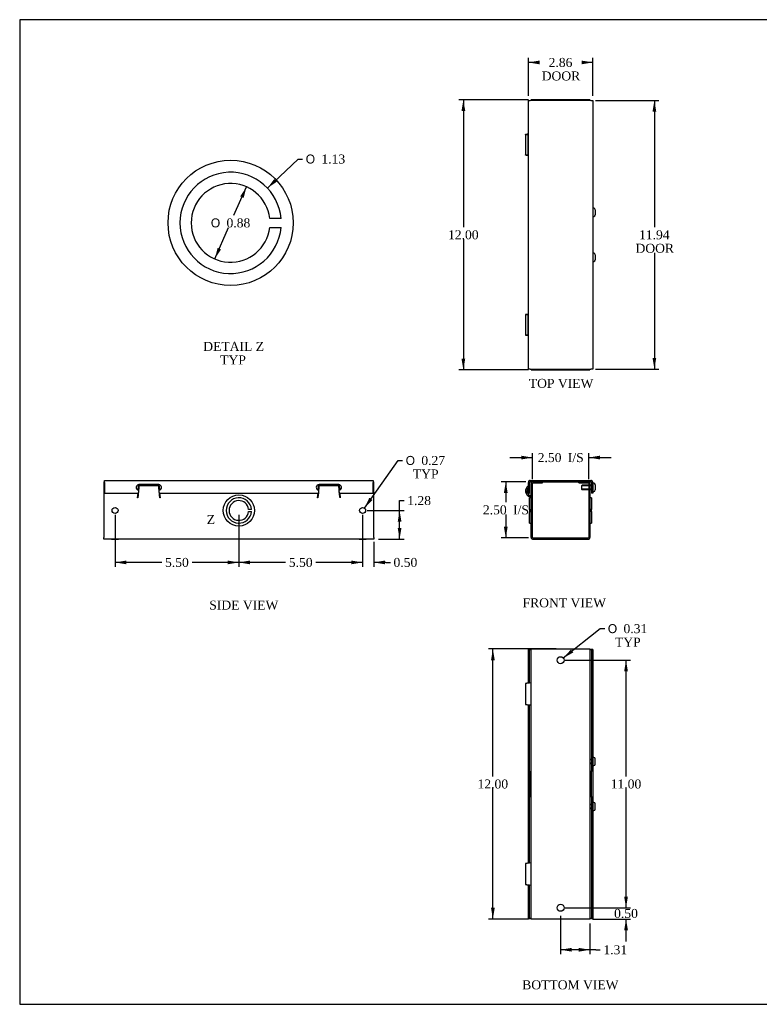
# Model space of a CAD drawing. Header units: inches. Extents: x 0.2 to 65.9, y -0.4 to 43.8.
# Tile 1 of 3: x 0.2 to 33, y 0.1 to 43.8. Entities that reach past the tile are written whole.
import ezdxf
from ezdxf.enums import TextEntityAlignment as Align
from ezdxf.lldxf.tags import DXFTag

# ---------------------------------------------------------------- set-up
doc = ezdxf.new("R2010")
doc.units = ezdxf.units.IN
doc.header["$MEASUREMENT"] = 0
for name, color, linetype in [('COM55542-1', 7, 'Continuous'), ('COM55543-1', 7, 'Continuous'), ('Default', 7, 'Continuous'), ('SCS19495', 7, 'Continuous')]:
    doc.layers.add(name, color=color, linetype=linetype)
doc.styles.add('SEACAD_Solid_Edge_ANSI1_Symbols', font='txt')
doc.styles.add('SEACAD_Times_New_Roman', font='times.ttf')
tags = doc.linetypes.add('CENTER2', pattern=[1.125, 0.75, -0.125, 0.125, -0.125]).pattern_tags.tags
tags[10:11] = [DXFTag(74, 4), DXFTag(75, 0), DXFTag(340, '0'), DXFTag(46, 0.0), DXFTag(50, 0.0), DXFTag(44, 0.0), DXFTag(45, 0.0)]
tags[8:9] = [DXFTag(74, 4), DXFTag(75, 0), DXFTag(340, '0'), DXFTag(46, 0.0), DXFTag(50, 0.0), DXFTag(44, 0.0), DXFTag(45, 0.0)]
tags[6:7] = [DXFTag(74, 4), DXFTag(75, 0), DXFTag(340, '0'), DXFTag(46, 0.0), DXFTag(50, 0.0), DXFTag(44, 0.0), DXFTag(45, 0.0)]
tags[4:5] = [DXFTag(74, 4), DXFTag(75, 0), DXFTag(340, '0'), DXFTag(46, 0.0), DXFTag(50, 0.0), DXFTag(44, 0.0), DXFTag(45, 0.0)]
tags = doc.linetypes.add('HIDDEN2', pattern=[0.1875, 0.125, -0.0625]).pattern_tags.tags
tags[6:7] = [DXFTag(74, 4), DXFTag(75, 0), DXFTag(340, '0'), DXFTag(46, 0.0), DXFTag(50, 0.0), DXFTag(44, 0.0), DXFTag(45, 0.0)]
tags[4:5] = [DXFTag(74, 4), DXFTag(75, 0), DXFTag(340, '0'), DXFTag(46, 0.0), DXFTag(50, 0.0), DXFTag(44, 0.0), DXFTag(45, 0.0)]
doc.dimstyles.new('HAMMOND_(STH_-_66x44)', dxfattribs={"dimtxt": 0.4, "dimasz": 0.5, "dimexe": 0.2, "dimexo": 0.2, "dimgap": 0.1, "dimtad": 0, "dimtih": 1, "dimtoh": 1, "dimzin": 0, "dimdsep": 46, "dimtxsty": 'SEACAD_Times_New_Roman', "dimblk1": '_SE_FILLED', "dimblk2": '_SE_FILLED', "dimsah": 1, "dimcen": 0.2, "dimadec": 0, "dimazin": 0, "dimtfac": 0.8, "dimtofl": 0, "dimtmove": 0, "dimatfit": 3, "dimfxl": 1, "dimtolj": 1, "dimtzin": 0, "dimarcsym": 0})

# ---------------------------------------------------------------- blocks, each defined once
blk = doc.blocks.new('SE')
at = {"layer": 'COM55542-1', "color": 7, "linetype": 'Continuous'}
for p, q in [((22.892, 20.843), (22.892, 23.228)), ((22.949, 20.843), (22.949, 23.228)), ((22.978, 23.314), (23.142, 23.314)), ((22.978, 23.257), (23.142, 23.257)), ((23.142, 23.257), (23.142, 23.314)), ((23.142, 23.257), (23.392, 23.257)), ((23.392, 23.257), (23.392, 23.314)), ((25.006, 23.257), (25.006, 23.314)), ((25.006, 23.257), (25.256, 23.257)), ((25.256, 23.314), (25.42, 23.314)), ((25.256, 23.257), (25.256, 23.314)), ((25.256, 23.257), (25.42, 23.257)), ((25.449, 23.228), (25.449, 20.843)), ((25.506, 23.228), (25.506, 20.843)), ((22.767, 23.117), (22.759, 23.128)), ((22.82, 22.086), (22.82, 22.598)), ((22.892, 22.598), (22.82, 22.598)), ((22.824, 22.64), (22.844, 22.694)), ((22.872, 22.623), (22.824, 22.64)), ((22.892, 22.676), (22.844, 22.694)), ((22.872, 22.623), (22.892, 22.675)), ((25.578, 22.598), (25.506, 22.598)), ((25.578, 22.598), (25.578, 22.086)), ((22.82, 22.086), (22.82, 21.986)), ((22.82, 22.086), (22.892, 22.086)), ((22.82, 21.986), (22.892, 21.986)), ((22.82, 21.473), (22.82, 21.986)), ((25.578, 22.086), (25.506, 22.086)), ((25.578, 21.986), (25.506, 21.986)), ((25.578, 21.986), (25.578, 22.086)), ((25.578, 21.986), (25.578, 21.473)), ((22.82, 21.473), (22.892, 21.473)), ((25.506, 21.473), (25.578, 21.473)), ((22.978, 20.814), (25.42, 20.814)), ((22.978, 20.757), (25.42, 20.757))]:
    blk.add_line(p, q, dxfattribs=at)
for centre, radius, start, end in [((22.978, 23.228), 0.086, 90, 180), ((22.978, 23.228), 0.029, 90, 180), ((25.42, 23.228), 0.086, 0, 90), ((25.42, 23.228), 0.029, 0, 90), ((22.92, 22.901), 0.278, 125.398, 250), ((22.92, 22.901), 0.221, 133.8652, 250), ((22.863, 22.595), 0.029, 0, 70), ((22.978, 20.843), 0.086, 180, 270), ((22.978, 20.843), 0.029, 180, 270), ((25.42, 20.843), 0.086, 270, 0), ((25.42, 20.843), 0.029, 270, 0)]:
    blk.add_arc(centre, radius, start, end, dxfattribs=at)
at = {"layer": 'COM55543-1', "color": 7, "linetype": 'Continuous'}
for p, q in [((22.767, 22.809), (22.767, 23.285)), ((22.824, 22.809), (22.824, 23.285)), ((22.853, 23.371), (25.545, 23.371)), ((22.853, 23.314), (22.978, 23.314)), ((23.142, 23.314), (25.256, 23.314)), ((25.42, 23.314), (25.545, 23.314)), ((25.574, 23.285), (25.574, 22.809)), ((25.631, 23.285), (25.631, 22.809)), ((22.767, 22.809), (22.824, 22.809)), ((25.631, 22.809), (25.574, 22.809))]:
    blk.add_line(p, q, dxfattribs=at)
for centre, radius, start, end in [((22.853, 23.285), 0.086, 90, 180), ((22.853, 23.285), 0.029, 90, 180), ((25.545, 23.285), 0.086, 0, 90), ((25.545, 23.285), 0.029, 0, 90)]:
    blk.add_arc(centre, radius, start, end, dxfattribs=at)
at = {"layer": 'SCS19495', "color": 7, "linetype": 'Continuous'}
for p, q in [((25.671, 23.243), (25.661, 23.243)), ((25.131, 23.129), (25.131, 22.989)), ((25.449, 23.154), (25.156, 23.154)), ((25.156, 23.154), (25.156, 23.135)), ((25.156, 22.964), (25.156, 22.983)), ((25.156, 22.964), (25.449, 22.964)), ((25.574, 23.154), (25.506, 23.154)), ((25.506, 22.964), (25.574, 22.964)), ((25.661, 22.876), (25.671, 22.876)), ((25.741, 23.173), (25.741, 22.946))]:
    blk.add_line(p, q, dxfattribs=at)
at = {"layer": 'SCS19495', "color": 7, "linetype": 'HIDDEN2'}
for p, q in [((25.449, 23.135), (25.156, 23.135)), ((25.449, 22.983), (25.156, 22.983)), ((25.574, 23.135), (25.506, 23.135)), ((25.574, 22.983), (25.506, 22.983))]:
    blk.add_line(p, q, dxfattribs=at)
at = {"layer": 'SCS19495', "color": 7, "linetype": 'Continuous'}
for centre, radius, start, end in [((25.661, 23.213), 0.03, 90, 180), ((25.671, 23.173), 0.07, 0, 90), ((25.156, 23.129), 0.025, 90, 180), ((25.156, 22.989), 0.025, 180, 270), ((25.661, 22.906), 0.03, 180, 270), ((25.671, 22.946), 0.07, 270, 0)]:
    blk.add_arc(centre, radius, start, end, dxfattribs=at)
blk = doc.blocks.new('SE1')
at = {"layer": 'COM55542-1', "color": 7, "linetype": 'Continuous'}
for p, q in [((22.978, 40.284), (22.892, 40.284)), ((22.892, 40.253), (22.892, 40.284)), ((23.142, 40.284), (22.978, 40.284)), ((25.256, 40.284), (23.142, 40.284)), ((23.142, 40.253), (23.142, 40.284)), ((25.42, 40.284), (25.256, 40.284)), ((25.256, 40.284), (25.256, 40.253)), ((25.506, 40.284), (25.42, 40.284)), ((25.506, 40.284), (25.506, 40.253)), ((22.642, 38.744), (22.642, 37.825)), ((22.767, 38.723), (22.759, 38.723)), ((22.759, 37.845), (22.759, 38.723)), ((22.767, 37.845), (22.759, 37.845)), ((22.642, 30.744), (22.642, 29.825)), ((22.767, 30.723), (22.759, 30.723)), ((22.759, 29.845), (22.759, 30.723)), ((22.767, 29.845), (22.759, 29.845)), ((22.892, 28.284), (22.892, 28.315)), ((22.892, 28.284), (22.978, 28.284)), ((22.978, 28.284), (23.142, 28.284)), ((23.142, 28.284), (23.142, 28.315)), ((23.142, 28.284), (25.256, 28.284)), ((25.256, 28.315), (25.256, 28.284)), ((25.256, 28.284), (25.42, 28.284)), ((25.42, 28.284), (25.506, 28.284)), ((25.506, 28.315), (25.506, 28.284))]:
    blk.add_line(p, q, dxfattribs=at)
for points, knots in [([(22.759, 38.723), (22.738, 38.725), (22.719, 38.727), (22.688, 38.731), (22.675, 38.733), (22.655, 38.737), (22.648, 38.739), (22.641, 38.743), (22.641, 38.744), (22.647, 38.748), (22.654, 38.75), (22.674, 38.754), (22.687, 38.756), (22.719, 38.76), (22.737, 38.762), (22.76, 38.764), (22.763, 38.765), (22.766, 38.765)], [0, 0, 0, 0, 0.125, 0.125, 0.25, 0.25, 0.375, 0.375, 0.5, 0.5, 0.625, 0.625, 0.75, 0.75, 0.875, 0.875, 0.8911891, 0.8911891, 0.8911891, 0.8911891]), ([(22.765, 38.726), (22.759, 38.727), (22.753, 38.728), (22.735, 38.731), (22.725, 38.733), (22.709, 38.737), (22.703, 38.739), (22.698, 38.743), (22.698, 38.744), (22.703, 38.748), (22.709, 38.75), (22.724, 38.754), (22.735, 38.756), (22.753, 38.759), (22.759, 38.76), (22.765, 38.761)], [0.0716639, 0.0716639, 0.0716639, 0.0716639, 0.125, 0.125, 0.25, 0.25, 0.375, 0.375, 0.5, 0.5, 0.625, 0.625, 0.75, 0.75, 0.8047333, 0.8047333, 0.8047333, 0.8047333]), ([(22.766, 37.803), (22.763, 37.804), (22.76, 37.804), (22.737, 37.806), (22.719, 37.808), (22.687, 37.812), (22.674, 37.814), (22.654, 37.818), (22.647, 37.82), (22.641, 37.824), (22.641, 37.826), (22.648, 37.83), (22.655, 37.832), (22.675, 37.836), (22.688, 37.838), (22.719, 37.842), (22.738, 37.843), (22.759, 37.845)], [0.1088109, 0.1088109, 0.1088109, 0.1088109, 0.125, 0.125, 0.25, 0.25, 0.375, 0.375, 0.5, 0.5, 0.625, 0.625, 0.75, 0.75, 0.875, 0.875, 1, 1, 1, 1]), ([(22.765, 37.807), (22.759, 37.808), (22.753, 37.809), (22.735, 37.812), (22.724, 37.814), (22.709, 37.818), (22.703, 37.82), (22.698, 37.824), (22.698, 37.826), (22.703, 37.83), (22.709, 37.832), (22.725, 37.836), (22.735, 37.838), (22.753, 37.84), (22.759, 37.841), (22.765, 37.842)], [0.1952668, 0.1952668, 0.1952668, 0.1952668, 0.25, 0.25, 0.375, 0.375, 0.5, 0.5, 0.625, 0.625, 0.75, 0.75, 0.875, 0.875, 0.9283361, 0.9283361, 0.9283361, 0.9283361]), ([(22.759, 30.723), (22.738, 30.725), (22.719, 30.727), (22.688, 30.731), (22.675, 30.733), (22.655, 30.737), (22.648, 30.739), (22.641, 30.743), (22.641, 30.744), (22.647, 30.748), (22.654, 30.75), (22.674, 30.754), (22.687, 30.756), (22.719, 30.76), (22.737, 30.762), (22.76, 30.764), (22.763, 30.765), (22.766, 30.765)], [0, 0, 0, 0, 0.125, 0.125, 0.25, 0.25, 0.375, 0.375, 0.5, 0.5, 0.625, 0.625, 0.75, 0.75, 0.875, 0.875, 0.8911891, 0.8911891, 0.8911891, 0.8911891]), ([(22.765, 30.726), (22.759, 30.727), (22.753, 30.728), (22.735, 30.731), (22.725, 30.733), (22.709, 30.737), (22.703, 30.739), (22.698, 30.743), (22.698, 30.744), (22.703, 30.748), (22.709, 30.75), (22.724, 30.754), (22.735, 30.756), (22.753, 30.759), (22.759, 30.76), (22.765, 30.761)], [0.0716639, 0.0716639, 0.0716639, 0.0716639, 0.125, 0.125, 0.25, 0.25, 0.375, 0.375, 0.5, 0.5, 0.625, 0.625, 0.75, 0.75, 0.8047333, 0.8047333, 0.8047333, 0.8047333]), ([(22.766, 29.803), (22.763, 29.804), (22.76, 29.804), (22.737, 29.806), (22.719, 29.808), (22.687, 29.812), (22.674, 29.814), (22.654, 29.818), (22.647, 29.82), (22.641, 29.824), (22.641, 29.826), (22.648, 29.83), (22.655, 29.832), (22.675, 29.836), (22.688, 29.838), (22.719, 29.842), (22.738, 29.843), (22.759, 29.845)], [0.1088109, 0.1088109, 0.1088109, 0.1088109, 0.125, 0.125, 0.25, 0.25, 0.375, 0.375, 0.5, 0.5, 0.625, 0.625, 0.75, 0.75, 0.875, 0.875, 1, 1, 1, 1]), ([(22.765, 29.807), (22.759, 29.808), (22.753, 29.809), (22.735, 29.812), (22.724, 29.814), (22.709, 29.818), (22.703, 29.82), (22.698, 29.824), (22.698, 29.826), (22.703, 29.83), (22.709, 29.832), (22.725, 29.836), (22.735, 29.838), (22.753, 29.84), (22.759, 29.841), (22.765, 29.842)], [0.1952668, 0.1952668, 0.1952668, 0.1952668, 0.25, 0.25, 0.375, 0.375, 0.5, 0.5, 0.625, 0.625, 0.75, 0.75, 0.875, 0.875, 0.9283361, 0.9283361, 0.9283361, 0.9283361])]:
    blk.add_open_spline(points, degree=3, knots=knots, dxfattribs=at)
at = {"layer": 'COM55543-1', "color": 7, "linetype": 'Continuous'}
for p, q in [((22.767, 40.253), (22.853, 40.253)), ((22.767, 28.315), (22.767, 40.253)), ((25.545, 40.253), (22.853, 40.253)), ((25.545, 40.253), (25.631, 40.253)), ((25.631, 40.253), (25.631, 28.315)), ((22.853, 28.315), (22.767, 28.315)), ((22.853, 28.315), (25.545, 28.315)), ((25.631, 28.315), (25.545, 28.315))]:
    blk.add_line(p, q, dxfattribs=at)
at = {"layer": 'SCS19495', "color": 7, "linetype": 'Continuous'}
for p, q in [((25.671, 35.468), (25.661, 35.468)), ((25.661, 35.101), (25.671, 35.101)), ((25.741, 35.398), (25.741, 35.171)), ((25.671, 33.468), (25.661, 33.468)), ((25.741, 33.398), (25.741, 33.171)), ((25.661, 33.101), (25.671, 33.101))]:
    blk.add_line(p, q, dxfattribs=at)
for centre, radius, start, end in [((25.661, 35.438), 0.03, 90, 180), ((25.671, 35.398), 0.07, 0, 90), ((25.661, 35.131), 0.03, 180, 270), ((25.671, 35.171), 0.07, 270, 0), ((25.661, 33.438), 0.03, 90, 180), ((25.671, 33.398), 0.07, 0, 90), ((25.661, 33.131), 0.03, 180, 270), ((25.671, 33.171), 0.07, 270, 0)]:
    blk.add_arc(centre, radius, start, end, dxfattribs=at)
blk = doc.blocks.new('SE2')
at = {"layer": 'COM55542-1', "color": 7, "linetype": 'Continuous'}
for p, q in [((22.892, 15.886), (22.978, 15.886)), ((22.892, 3.886), (22.892, 15.886)), ((22.978, 15.886), (25.42, 15.886)), ((25.42, 15.886), (25.506, 15.886)), ((25.506, 15.886), (25.506, 3.886)), ((22.642, 14.345), (22.642, 13.427)), ((22.872, 14.376), (22.824, 14.372)), ((22.824, 13.4), (22.872, 13.396)), ((22.82, 10.446), (22.892, 10.446)), ((22.82, 10.446), (22.82, 9.324)), ((25.578, 10.446), (25.506, 10.446)), ((25.578, 9.324), (25.578, 10.446)), ((22.82, 9.324), (22.892, 9.324)), ((25.506, 9.324), (25.578, 9.324)), ((22.642, 6.345), (22.642, 5.427)), ((22.872, 6.376), (22.824, 6.372)), ((22.824, 5.4), (22.872, 5.396)), ((22.978, 3.886), (22.892, 3.886)), ((25.42, 3.886), (22.978, 3.886)), ((25.506, 3.886), (25.42, 3.886))]:
    blk.add_line(p, q, dxfattribs=at)
for centre in [(24.199, 15.386), (24.199, 4.386)]:
    blk.add_circle(centre, 0.156, dxfattribs=at)
for points, knots in [([(22.824, 14.372), (22.801, 14.37), (22.778, 14.368), (22.737, 14.364), (22.719, 14.362), (22.687, 14.358), (22.674, 14.356), (22.654, 14.352), (22.647, 14.35), (22.642, 14.347), (22.642, 14.346), (22.642, 14.345)], [0, 0, 0, 0, 0.125, 0.125, 0.25, 0.25, 0.375, 0.375, 0.5, 0.5, 0.561782, 0.561782, 0.561782, 0.561782]), ([(22.892, 14.381), (22.892, 14.38), (22.89, 14.38), (22.883, 14.378), (22.878, 14.377), (22.872, 14.376)], [0, 0, 0, 0, 0.5, 0.5, 1, 1, 1, 1]), ([(22.642, 13.427), (22.642, 13.426), (22.642, 13.425), (22.647, 13.422), (22.654, 13.42), (22.674, 13.416), (22.687, 13.414), (22.719, 13.41), (22.737, 13.408), (22.778, 13.404), (22.801, 13.402), (22.824, 13.4)], [0.438218, 0.438218, 0.438218, 0.438218, 0.5, 0.5, 0.625, 0.625, 0.75, 0.75, 0.875, 0.875, 1, 1, 1, 1]), ([(22.872, 13.396), (22.878, 13.395), (22.883, 13.394), (22.89, 13.393), (22.892, 13.392), (22.892, 13.391)], [0, 0, 0, 0, 0.5, 0.5, 1, 1, 1, 1]), ([(22.824, 6.372), (22.801, 6.37), (22.778, 6.368), (22.737, 6.364), (22.719, 6.362), (22.687, 6.358), (22.674, 6.356), (22.654, 6.352), (22.647, 6.35), (22.642, 6.347), (22.642, 6.346), (22.642, 6.345)], [0, 0, 0, 0, 0.125, 0.125, 0.25, 0.25, 0.375, 0.375, 0.5, 0.5, 0.561782, 0.561782, 0.561782, 0.561782]), ([(22.892, 6.381), (22.892, 6.38), (22.89, 6.38), (22.883, 6.378), (22.878, 6.377), (22.872, 6.376)], [0, 0, 0, 0, 0.5, 0.5, 1, 1, 1, 1]), ([(22.642, 5.427), (22.642, 5.426), (22.642, 5.425), (22.647, 5.422), (22.654, 5.42), (22.674, 5.416), (22.687, 5.414), (22.719, 5.41), (22.737, 5.408), (22.778, 5.404), (22.801, 5.402), (22.824, 5.4)], [0.438218, 0.438218, 0.438218, 0.438218, 0.5, 0.5, 0.625, 0.625, 0.75, 0.75, 0.875, 0.875, 1, 1, 1, 1]), ([(22.872, 5.396), (22.878, 5.395), (22.883, 5.394), (22.89, 5.393), (22.892, 5.392), (22.892, 5.391)], [0, 0, 0, 0, 0.5, 0.5, 1, 1, 1, 1])]:
    blk.add_open_spline(points, degree=3, knots=knots, dxfattribs=at)
at = {"layer": 'COM55543-1', "color": 7, "linetype": 'Continuous'}
for p, q in [((22.767, 15.855), (22.824, 15.855)), ((22.767, 14.367), (22.767, 15.855)), ((22.824, 14.372), (22.824, 15.855)), ((22.853, 15.855), (22.824, 15.855)), ((22.853, 15.855), (22.892, 15.855)), ((25.506, 15.855), (25.545, 15.855)), ((25.574, 15.855), (25.545, 15.855)), ((25.574, 15.855), (25.574, 10.446)), ((25.631, 15.855), (25.574, 15.855)), ((25.631, 15.855), (25.631, 3.917)), ((22.767, 6.367), (22.767, 13.405)), ((22.824, 10.446), (22.824, 13.4)), ((22.824, 6.372), (22.824, 9.324)), ((25.574, 9.324), (25.574, 3.917)), ((22.767, 3.917), (22.767, 5.405)), ((22.824, 3.917), (22.824, 5.4)), ((22.767, 3.917), (22.824, 3.917)), ((22.824, 3.917), (22.853, 3.917)), ((22.892, 3.917), (22.853, 3.917)), ((25.545, 3.917), (25.506, 3.917)), ((25.545, 3.917), (25.574, 3.917)), ((25.631, 3.917), (25.574, 3.917))]:
    blk.add_line(p, q, dxfattribs=at)
at = {"layer": 'SCS19495', "color": 7, "linetype": 'Continuous'}
for p, q in [((25.574, 10.981), (25.506, 10.981)), ((25.671, 11.07), (25.661, 11.07)), ((25.741, 10.773), (25.741, 11)), ((25.506, 10.791), (25.574, 10.791)), ((25.661, 10.703), (25.671, 10.703)), ((25.574, 8.981), (25.506, 8.981)), ((25.506, 8.791), (25.574, 8.791)), ((25.671, 9.07), (25.661, 9.07)), ((25.741, 8.773), (25.741, 9)), ((25.661, 8.703), (25.671, 8.703))]:
    blk.add_line(p, q, dxfattribs=at)
at = {"layer": 'SCS19495', "color": 7, "linetype": 'HIDDEN2'}
for p, q in [((25.574, 10.962), (25.506, 10.962)), ((25.574, 10.81), (25.506, 10.81)), ((25.574, 8.962), (25.506, 8.962)), ((25.574, 8.81), (25.506, 8.81))]:
    blk.add_line(p, q, dxfattribs=at)
at = {"layer": 'SCS19495', "color": 7, "linetype": 'Continuous'}
for centre, radius, start, end in [((25.661, 11.04), 0.03, 90, 180), ((25.671, 11), 0.07, 0, 90), ((25.661, 10.733), 0.03, 180, 270), ((25.671, 10.773), 0.07, 270, 0), ((25.661, 9.04), 0.03, 90, 180), ((25.671, 9), 0.07, 0, 90), ((25.671, 8.773), 0.07, 270, 0), ((25.661, 8.733), 0.03, 180, 270)]:
    blk.add_arc(centre, radius, start, end, dxfattribs=at)
blk = doc.blocks.new('SE4')
at = {"layer": 'COM55542-1', "color": 7, "linetype": 'Continuous'}
for p, q in [((3.906, 23.314), (3.937, 23.314)), ((3.906, 23.314), (3.906, 23.228)), ((3.906, 23.228), (3.906, 20.843)), ((5.436, 22.939), (5.458, 23.184)), ((6.355, 23.184), (6.376, 22.939)), ((13.436, 22.939), (13.458, 23.184)), ((14.355, 23.184), (14.376, 22.939)), ((15.875, 23.314), (15.906, 23.314)), ((15.906, 23.228), (15.906, 23.314)), ((15.906, 20.843), (15.906, 23.228)), ((5.406, 22.595), (5.425, 22.809)), ((6.345, 23.128), (5.467, 23.128)), ((6.387, 22.809), (6.406, 22.595)), ((13.406, 22.595), (13.425, 22.809)), ((14.345, 23.128), (13.467, 23.128)), ((14.387, 22.809), (14.406, 22.595)), ((5.411, 22.595), (5.406, 22.595)), ((5.42, 22.694), (5.416, 22.676)), ((5.416, 22.623), (5.416, 22.676)), ((5.42, 22.64), (5.416, 22.623)), ((5.42, 22.64), (5.42, 22.694)), ((6.396, 22.676), (6.392, 22.694)), ((6.392, 22.64), (6.392, 22.694)), ((6.396, 22.623), (6.392, 22.64)), ((6.396, 22.623), (6.396, 22.676)), ((6.406, 22.595), (6.401, 22.595)), ((13.411, 22.595), (13.406, 22.595)), ((13.42, 22.694), (13.416, 22.676)), ((13.416, 22.623), (13.416, 22.676)), ((13.42, 22.64), (13.416, 22.623)), ((13.42, 22.64), (13.42, 22.694)), ((14.396, 22.676), (14.392, 22.694)), ((14.392, 22.64), (14.392, 22.694)), ((14.396, 22.623), (14.392, 22.64)), ((14.396, 22.623), (14.396, 22.676)), ((14.406, 22.595), (14.401, 22.595)), ((10.466, 22.086), (10.341, 22.086)), ((10.341, 21.986), (10.466, 21.986)), ((3.906, 20.757), (3.906, 20.843)), ((15.906, 20.757), (3.906, 20.757)), ((4.25, 20.757), (4.562, 20.757)), ((15.25, 20.757), (15.562, 20.757)), ((15.906, 20.843), (15.906, 20.757))]:
    blk.add_line(p, q, dxfattribs=at)
for centre in [(4.406, 22.036), (15.406, 22.036)]:
    blk.add_circle(centre, 0.133, dxfattribs=at)
for centre, radius, start, end in [((6.82, 22.555), 1.409, 175.0733, 178.3647), ((5.591, 22.579), 0.181, 165.9722, 174.7311), ((4.992, 22.555), 1.409, 1.6353, 4.9267), ((6.221, 22.579), 0.181, 5.2689, 14.0278), ((9.906, 22.036), 0.562, 5.0997, 354.9003), ((9.906, 22.036), 0.437, 6.5624, 353.4376), ((14.82, 22.555), 1.409, 175.0733, 178.3647), ((13.591, 22.579), 0.181, 165.9722, 174.7311), ((12.992, 22.555), 1.409, 1.6353, 4.9267), ((14.221, 22.579), 0.181, 5.2689, 14.0278)]:
    blk.add_arc(centre, radius, start, end, dxfattribs=at)
for points, knots in [([(5.467, 23.128), (5.463, 23.099), (5.46, 23.058), (5.452, 22.966), (5.448, 22.914), (5.44, 22.814), (5.436, 22.766), (5.428, 22.688), (5.424, 22.657), (5.42, 22.64)], [0, 0, 0, 0, 0.25, 0.25, 0.5, 0.5, 0.75, 0.75, 1, 1, 1, 1]), ([(5.447, 22.901), (5.446, 22.892), (5.445, 22.882), (5.442, 22.852), (5.44, 22.832), (5.436, 22.796), (5.434, 22.778), (5.43, 22.747), (5.428, 22.733), (5.424, 22.71), (5.422, 22.701), (5.42, 22.694)], [0.4380854, 0.4380854, 0.4380854, 0.4380854, 0.5, 0.5, 0.625, 0.625, 0.75, 0.75, 0.875, 0.875, 1, 1, 1, 1]), ([(6.392, 22.64), (6.388, 22.657), (6.384, 22.688), (6.376, 22.766), (6.372, 22.814), (6.365, 22.914), (6.361, 22.966), (6.353, 23.058), (6.349, 23.099), (6.345, 23.128)], [0, 0, 0, 0, 0.25, 0.25, 0.5, 0.5, 0.75, 0.75, 1, 1, 1, 1]), ([(6.392, 22.694), (6.39, 22.701), (6.388, 22.71), (6.384, 22.733), (6.382, 22.747), (6.378, 22.778), (6.376, 22.796), (6.372, 22.832), (6.37, 22.852), (6.367, 22.882), (6.366, 22.892), (6.366, 22.901)], [0, 0, 0, 0, 0.125, 0.125, 0.25, 0.25, 0.375, 0.375, 0.5, 0.5, 0.5619146, 0.5619146, 0.5619146, 0.5619146]), ([(13.467, 23.128), (13.463, 23.099), (13.46, 23.058), (13.452, 22.966), (13.448, 22.914), (13.44, 22.814), (13.436, 22.766), (13.428, 22.688), (13.424, 22.657), (13.42, 22.64)], [0, 0, 0, 0, 0.25, 0.25, 0.5, 0.5, 0.75, 0.75, 1, 1, 1, 1]), ([(13.447, 22.901), (13.446, 22.892), (13.445, 22.882), (13.442, 22.852), (13.44, 22.832), (13.436, 22.796), (13.434, 22.778), (13.43, 22.747), (13.428, 22.733), (13.424, 22.71), (13.422, 22.701), (13.42, 22.694)], [0.4380854, 0.4380854, 0.4380854, 0.4380854, 0.5, 0.5, 0.625, 0.625, 0.75, 0.75, 0.875, 0.875, 1, 1, 1, 1]), ([(14.392, 22.64), (14.388, 22.657), (14.384, 22.688), (14.376, 22.766), (14.372, 22.814), (14.365, 22.914), (14.361, 22.966), (14.353, 23.058), (14.349, 23.099), (14.345, 23.128)], [0, 0, 0, 0, 0.25, 0.25, 0.5, 0.5, 0.75, 0.75, 1, 1, 1, 1]), ([(14.392, 22.694), (14.39, 22.701), (14.388, 22.71), (14.384, 22.733), (14.382, 22.747), (14.378, 22.778), (14.376, 22.796), (14.372, 22.832), (14.37, 22.852), (14.367, 22.882), (14.366, 22.892), (14.366, 22.901)], [0, 0, 0, 0, 0.125, 0.125, 0.25, 0.25, 0.375, 0.375, 0.5, 0.5, 0.5619146, 0.5619146, 0.5619146, 0.5619146])]:
    blk.add_open_spline(points, degree=3, knots=knots, dxfattribs=at)
at = {"layer": 'COM55543-1', "color": 7, "linetype": 'Continuous'}
for p, q in [((3.937, 23.371), (15.875, 23.371)), ((3.937, 23.285), (3.937, 23.371)), ((3.937, 23.285), (3.937, 22.809)), ((6.344, 23.184), (5.469, 23.184)), ((14.344, 23.184), (13.469, 23.184)), ((15.875, 23.371), (15.875, 23.285)), ((15.875, 22.809), (15.875, 23.285)), ((3.937, 22.809), (5.437, 22.809)), ((6.375, 22.809), (13.437, 22.809)), ((14.375, 22.809), (15.875, 22.809))]:
    blk.add_line(p, q, dxfattribs=at)
for centre, start, end in [((5.469, 23.059), 90, 261.0773), ((6.344, 23.059), 278.9103, 90), ((13.469, 23.059), 90, 261.0773), ((14.344, 23.059), 278.9103, 90)]:
    blk.add_arc(centre, 0.125, start, end, dxfattribs=at)
blk = doc.blocks.new('DMBLK300')
at = {"layer": 'Default', "linetype": 'Continuous', "transparency": 16777216}
for points in [[(22.449, 24.47), (22.449, 24.303), (22.949, 24.387)], [(25.949, 24.47), (25.449, 24.387), (25.949, 24.303)]]:
    blk.add_hatch(color=7, dxfattribs=at).paths.add_polyline_path(points)
at = {"layer": 'Default', "color": 7, "linetype": 'Continuous', "transparency": 16777216}
for p, q in [((22.949, 23.428), (22.949, 24.587)), ((25.449, 23.428), (25.449, 24.587)), ((21.949, 24.387), (22.949, 24.387)), ((25.449, 24.387), (26.449, 24.387))]:
    blk.add_line(p, q, dxfattribs=at)
at = {"layer": 'Default', "color": 7, "linetype": 'Continuous', "transparency": 16777216, "style": 'SEACAD_Times_New_Roman'}
for s, p in [('2.50', (23.182, 24.587)), ('I/S', (24.523, 24.587))]:
    blk.add_text(s, height=0.4, dxfattribs=at).set_placement(p, align=Align.TOP_LEFT)
blk = doc.blocks.new('_SE_FILLED')
at = {"color": 0}
blk.add_line((0, 0), (-1, 0), dxfattribs=at)
blk.add_solid([(0, 0), (-1, -0.1665), (-1, 0.1665), (0, 0)], dxfattribs=at)
blk = doc.blocks.new('DMBLK301')
at = {"layer": 'Default', "linetype": 'Continuous', "transparency": 16777216}
for points in [[(21.681, 22.814), (21.848, 22.814), (21.764, 23.314)], [(21.681, 21.314), (21.764, 20.814), (21.848, 21.314)]]:
    blk.add_hatch(color=7, dxfattribs=at).paths.add_polyline_path(points)
at = {"layer": 'Default', "color": 7, "linetype": 'Continuous', "transparency": 16777216}
for p, q in [((22.653, 23.314), (21.564, 23.314)), ((21.764, 23.314), (21.764, 22.404)), ((21.764, 21.864), (21.764, 20.814)), ((22.778, 20.814), (21.564, 20.814))]:
    blk.add_line(p, q, dxfattribs=at)
at = {"layer": 'Default', "color": 7, "linetype": 'Continuous', "transparency": 16777216, "style": 'SEACAD_Times_New_Roman'}
for s, p in [('2.50', (20.748, 22.264)), ('I/S', (22.089, 22.264))]:
    blk.add_text(s, height=0.4, dxfattribs=at).set_placement(p, align=Align.TOP_LEFT)
blk = doc.blocks.new('DMBLK302')
at = {"layer": 'Default', "linetype": 'Continuous', "transparency": 16777216}
for points in [[(21.109, 15.386), (21.275, 15.386), (21.192, 15.886)], [(21.109, 4.386), (21.192, 3.886), (21.275, 4.386)]]:
    blk.add_hatch(color=7, dxfattribs=at).paths.add_polyline_path(points)
at = {"layer": 'Default', "color": 7, "linetype": 'Continuous', "transparency": 16777216}
for p, q in [((23.999, 15.886), (20.992, 15.886)), ((21.192, 10.226), (21.192, 15.886)), ((21.192, 3.886), (21.192, 9.686)), ((22.778, 3.886), (20.992, 3.886))]:
    blk.add_line(p, q, dxfattribs=at)
at = {"layer": 'Default', "color": 7, "linetype": 'Continuous', "transparency": 16777216, "style": 'SEACAD_Times_New_Roman'}
blk.add_text('12.00', height=0.4, dxfattribs=at).set_placement((20.509, 10.086), align=Align.TOP_LEFT)
blk = doc.blocks.new('DMBLK303')
at = {"layer": 'Default', "linetype": 'Continuous', "transparency": 16777216}
for points in [[(27.191, 4.886), (27.024, 4.886), (27.108, 4.386)], [(27.191, 3.386), (27.108, 3.886), (27.024, 3.386)]]:
    blk.add_hatch(color=7, dxfattribs=at).paths.add_polyline_path(points)
at = {"layer": 'Default', "color": 7, "linetype": 'Continuous', "transparency": 16777216}
for p, q in [((27.108, 4.386), (27.108, 5.386)), ((24.399, 4.386), (27.308, 4.386)), ((25.62, 3.886), (27.308, 3.886)), ((27.108, 2.886), (27.108, 3.886))]:
    blk.add_line(p, q, dxfattribs=at)
at = {"layer": 'Default', "color": 7, "linetype": 'Continuous', "transparency": 16777216, "style": 'SEACAD_Times_New_Roman'}
blk.add_text('0.50', height=0.4, dxfattribs=at).set_placement((26.577, 4.336), align=Align.TOP_LEFT)
blk = doc.blocks.new('DMBLK304')
at = {"layer": 'Default', "linetype": 'Continuous', "transparency": 16777216}
for points in [[(27.191, 14.886), (27.108, 15.386), (27.024, 14.886)], [(27.191, 4.886), (27.024, 4.886), (27.108, 4.386)]]:
    blk.add_hatch(color=7, dxfattribs=at).paths.add_polyline_path(points)
at = {"layer": 'Default', "color": 7, "linetype": 'Continuous', "transparency": 16777216}
for p, q in [((24.399, 15.386), (27.308, 15.386)), ((27.108, 10.226), (27.108, 15.386)), ((27.108, 4.386), (27.108, 9.686)), ((24.399, 4.386), (27.308, 4.386))]:
    blk.add_line(p, q, dxfattribs=at)
at = {"layer": 'Default', "color": 7, "linetype": 'Continuous', "transparency": 16777216, "style": 'SEACAD_Times_New_Roman'}
blk.add_text('11.00', height=0.4, dxfattribs=at).set_placement((26.425, 10.086), align=Align.TOP_LEFT)
blk = doc.blocks.new('DMBLK305')
at = {"layer": 'Default', "linetype": 'Continuous', "transparency": 16777216}
for points in [[(24.699, 2.438), (24.699, 2.605), (24.199, 2.522)], [(25.006, 2.438), (25.506, 2.522), (25.006, 2.605)]]:
    blk.add_hatch(color=7, dxfattribs=at).paths.add_polyline_path(points)
at = {"layer": 'Default', "color": 7, "linetype": 'Continuous', "transparency": 16777216}
for p, q in [((24.199, 4.03), (24.199, 2.322)), ((25.506, 3.686), (25.506, 2.322)), ((25.761, 2.522), (24.199, 2.522)), ((25.761, 2.522), (25.961, 2.522))]:
    blk.add_line(p, q, dxfattribs=at)
at = {"layer": 'Default', "color": 7, "linetype": 'Continuous', "transparency": 16777216, "style": 'SEACAD_Times_New_Roman'}
blk.add_text('1.31', height=0.4, dxfattribs=at).set_placement((26.101, 2.722), align=Align.TOP_LEFT)
blk = doc.blocks.new('DMBLK306')
at = {"layer": 'Default', "linetype": 'Continuous', "transparency": 16777216}
blk.add_hatch(color=7, dxfattribs=at).paths.add_polyline_path([(24.66, 15.86), (24.321, 15.483), (24.764, 15.73)])
at = {"layer": 'Default', "color": 7, "linetype": 'Continuous', "transparency": 16777216}
for p, q in [((24.321, 15.483), (25.959, 16.788)), ((25.959, 16.788), (26.159, 16.788))]:
    blk.add_line(p, q, dxfattribs=at)
for s, style, p in [('O', 'SEACAD_Solid_Edge_ANSI1_Symbols', (26.299, 16.988)), ('0.31', 'SEACAD_Times_New_Roman', (26.995, 16.988)), ('TYP', 'SEACAD_Times_New_Roman', (26.618, 16.388))]:
    blk.add_text(s, height=0.4, dxfattribs=dict(at, style=style)).set_placement(p, align=Align.TOP_LEFT)
blk = doc.blocks.new('DMBLK307')
at = {"layer": 'Default', "linetype": 'Continuous', "transparency": 16777216}
for points in [[(14.906, 19.646), (15.406, 19.729), (14.906, 19.812)], [(16.406, 19.646), (16.406, 19.812), (15.906, 19.729)]]:
    blk.add_hatch(color=7, dxfattribs=at).paths.add_polyline_path(points)
at = {"layer": 'Default', "color": 7, "linetype": 'Continuous', "transparency": 16777216}
for p, q in [((15.406, 21.836), (15.406, 19.529)), ((15.906, 20.643), (15.906, 19.529)), ((15.406, 19.729), (14.406, 19.729)), ((16.437, 19.729), (15.906, 19.729)), ((16.437, 19.729), (16.637, 19.729))]:
    blk.add_line(p, q, dxfattribs=at)
at = {"layer": 'Default', "color": 7, "linetype": 'Continuous', "transparency": 16777216, "style": 'SEACAD_Times_New_Roman'}
blk.add_text('0.50', height=0.4, dxfattribs=at).set_placement((16.777, 19.929), align=Align.TOP_LEFT)
blk = doc.blocks.new('DMBLK308')
at = {"layer": 'Default', "linetype": 'Continuous', "transparency": 16777216}
for points in [[(10.406, 19.646), (10.406, 19.812), (9.906, 19.729)], [(14.906, 19.646), (15.406, 19.729), (14.906, 19.812)]]:
    blk.add_hatch(color=7, dxfattribs=at).paths.add_polyline_path(points)
at = {"layer": 'Default', "color": 7, "linetype": 'Continuous', "transparency": 16777216}
for p, q in [((9.906, 21.836), (9.906, 19.529)), ((15.406, 21.836), (15.406, 19.529)), ((11.985, 19.729), (9.906, 19.729)), ((15.406, 19.729), (13.327, 19.729))]:
    blk.add_line(p, q, dxfattribs=at)
at = {"layer": 'Default', "color": 7, "linetype": 'Continuous', "transparency": 16777216, "style": 'SEACAD_Times_New_Roman'}
blk.add_text('5.50', height=0.4, dxfattribs=at).set_placement((12.125, 19.929), align=Align.TOP_LEFT)
blk = doc.blocks.new('DMBLK309')
at = {"layer": 'Default', "linetype": 'Continuous', "transparency": 16777216}
for points in [[(4.906, 19.646), (4.906, 19.812), (4.406, 19.729)], [(9.406, 19.646), (9.906, 19.729), (9.406, 19.812)]]:
    blk.add_hatch(color=7, dxfattribs=at).paths.add_polyline_path(points)
at = {"layer": 'Default', "color": 7, "linetype": 'Continuous', "transparency": 16777216}
for p, q in [((4.406, 21.836), (4.406, 19.529)), ((9.906, 21.836), (9.906, 19.529)), ((6.485, 19.729), (4.406, 19.729)), ((9.906, 19.729), (7.827, 19.729))]:
    blk.add_line(p, q, dxfattribs=at)
at = {"layer": 'Default', "color": 7, "linetype": 'Continuous', "transparency": 16777216, "style": 'SEACAD_Times_New_Roman'}
blk.add_text('5.50', height=0.4, dxfattribs=at).set_placement((6.625, 19.929), align=Align.TOP_LEFT)
blk = doc.blocks.new('DMBLK310')
at = {"layer": 'Default', "linetype": 'Continuous', "transparency": 16777216}
for points in [[(17.13, 21.536), (17.046, 22.036), (16.963, 21.536)], [(17.13, 21.257), (16.963, 21.257), (17.046, 20.757)]]:
    blk.add_hatch(color=7, dxfattribs=at).paths.add_polyline_path(points)
at = {"layer": 'Default', "color": 7, "linetype": 'Continuous', "transparency": 16777216}
for p, q in [((17.046, 22.478), (17.246, 22.478)), ((17.046, 20.757), (17.046, 22.478)), ((15.606, 22.036), (17.246, 22.036)), ((16.106, 20.757), (17.246, 20.757))]:
    blk.add_line(p, q, dxfattribs=at)
at = {"layer": 'Default', "color": 7, "linetype": 'Continuous', "transparency": 16777216, "style": 'SEACAD_Times_New_Roman'}
blk.add_text('1.28', height=0.4, dxfattribs=at).set_placement((17.386, 22.678), align=Align.TOP_LEFT)
blk = doc.blocks.new('SE9')
at = {"color": 7, "linetype": 'Continuous', "style": 'SEACAD_Times_New_Roman'}
blk.add_text('Z', height=0.4, dxfattribs=at).set_placement((8.478, 21.834), align=Align.TOP_LEFT)
blk = doc.blocks.new('SE8')
at = {"layer": 'Default', "color": 7, "linetype": 'CENTER2'}
blk.add_circle((9.906, 22.036), 0.695, dxfattribs=at)
at = {"layer": 'Default'}
blk.add_blockref('SE9', (0, 0), dxfattribs=at)
blk = doc.blocks.new('SE10')
at = {"layer": 'COM55542-1', "color": 7, "linetype": 'Continuous'}
for p, q in [((11.781, 35.012), (11.279, 35.012)), ((11.279, 34.612), (11.781, 34.612))]:
    blk.add_line(p, q, dxfattribs=at)
for radius, start, end in [(2.25, 5.0997, 354.9003), (1.75, 6.5624, 353.4376)]:
    blk.add_arc((9.54, 34.812), radius, start, end, dxfattribs=at)
blk = doc.blocks.new('DMBLK315')
at = {"layer": 'Default', "linetype": 'Continuous', "transparency": 16777216}
blk.add_hatch(color=7, dxfattribs=at).paths.add_polyline_path([(11.48, 36.763), (11.174, 36.358), (11.594, 36.642)])
at = {"layer": 'Default', "color": 7, "linetype": 'Continuous', "transparency": 16777216}
for p, q in [((11.174, 36.358), (12.537, 37.649)), ((12.537, 37.649), (12.737, 37.649))]:
    blk.add_line(p, q, dxfattribs=at)
for s, style, p in [('O', 'SEACAD_Solid_Edge_ANSI1_Symbols', (12.877, 37.849)), ('1.13', 'SEACAD_Times_New_Roman', (13.573, 37.849))]:
    blk.add_text(s, height=0.4, dxfattribs=dict(at, style=style)).set_placement(p, align=Align.TOP_LEFT)
blk = doc.blocks.new('DMBLK316')
at = {"layer": 'Default', "linetype": 'Continuous', "transparency": 16777216}
for points in [[(9.967, 35.989), (10.119, 35.922), (10.244, 36.414)], [(8.961, 33.701), (8.836, 33.21), (9.113, 33.634)]]:
    blk.add_hatch(color=7, dxfattribs=at).paths.add_polyline_path(points)
at = {"layer": 'Default', "color": 7, "linetype": 'Continuous', "transparency": 16777216}
for p, q in [((9.689, 35.152), (10.244, 36.414)), ((8.836, 33.21), (9.452, 34.612))]:
    blk.add_line(p, q, dxfattribs=at)
for s, style, p in [('O', 'SEACAD_Solid_Edge_ANSI1_Symbols', (8.661, 35.012)), ('0.88', 'SEACAD_Times_New_Roman', (9.357, 35.012))]:
    blk.add_text(s, height=0.4, dxfattribs=dict(at, style=style)).set_placement(p, align=Align.TOP_LEFT)
blk = doc.blocks.new('DMBLK317')
at = {"layer": 'Default', "linetype": 'Continuous', "transparency": 16777216}
blk.add_hatch(color=7, dxfattribs=at).paths.add_polyline_path([(15.703, 22.601), (15.483, 22.144), (15.84, 22.505)])
at = {"layer": 'Default', "color": 7, "linetype": 'Continuous', "transparency": 16777216}
for p, q in [((15.483, 22.144), (16.977, 24.259)), ((16.977, 24.259), (17.177, 24.259))]:
    blk.add_line(p, q, dxfattribs=at)
for s, style, p in [('O', 'SEACAD_Solid_Edge_ANSI1_Symbols', (17.317, 24.459)), ('0.27', 'SEACAD_Times_New_Roman', (18.013, 24.459)), ('TYP', 'SEACAD_Times_New_Roman', (17.637, 23.859))]:
    blk.add_text(s, height=0.4, dxfattribs=dict(at, style=style)).set_placement(p, align=Align.TOP_LEFT)
blk = doc.blocks.new('DMBLK318')
at = {"layer": 'Default', "linetype": 'Continuous', "transparency": 16777216}
for points in [[(28.45, 39.753), (28.367, 40.253), (28.284, 39.753)], [(28.45, 28.815), (28.284, 28.815), (28.367, 28.315)]]:
    blk.add_hatch(color=7, dxfattribs=at).paths.add_polyline_path(points)
at = {"layer": 'Default', "color": 7, "linetype": 'Continuous', "transparency": 16777216}
for p, q in [((25.745, 40.253), (28.567, 40.253)), ((28.367, 40.253), (28.367, 34.624)), ((28.367, 33.484), (28.367, 28.315)), ((25.745, 28.315), (28.567, 28.315))]:
    blk.add_line(p, q, dxfattribs=at)
at = {"layer": 'Default', "color": 7, "linetype": 'Continuous', "transparency": 16777216, "style": 'SEACAD_Times_New_Roman'}
for s, p in [('11.94', (27.684, 34.484)), ('DOOR', (27.528, 33.884))]:
    blk.add_text(s, height=0.4, dxfattribs=at).set_placement(p, align=Align.TOP_LEFT)
blk = doc.blocks.new('DMBLK319')
at = {"layer": 'Default', "linetype": 'Continuous', "transparency": 16777216}
for points in [[(23.267, 42.023), (22.767, 41.94), (23.267, 41.857)], [(25.131, 42.023), (25.131, 41.857), (25.631, 41.94)]]:
    blk.add_hatch(color=7, dxfattribs=at).paths.add_polyline_path(points)
at = {"layer": 'Default', "color": 7, "linetype": 'Continuous', "transparency": 16777216}
for p, q in [((22.767, 40.453), (22.767, 42.14)), ((25.631, 40.453), (25.631, 42.14)), ((23.22, 41.94), (22.767, 41.94)), ((25.631, 41.94), (25.177, 41.94))]:
    blk.add_line(p, q, dxfattribs=at)
at = {"layer": 'Default', "color": 7, "linetype": 'Continuous', "transparency": 16777216, "style": 'SEACAD_Times_New_Roman'}
for s, p in [('2.86', (23.668, 42.14)), ('DOOR', (23.36, 41.54))]:
    blk.add_text(s, height=0.4, dxfattribs=at).set_placement(p, align=Align.TOP_LEFT)
blk = doc.blocks.new('DMBLK321')
at = {"layer": 'Default', "linetype": 'Continuous', "transparency": 16777216}
for points in [[(19.797, 39.784), (19.964, 39.784), (19.88, 40.284)], [(19.797, 28.784), (19.88, 28.284), (19.964, 28.784)]]:
    blk.add_hatch(color=7, dxfattribs=at).paths.add_polyline_path(points)
at = {"layer": 'Default', "color": 7, "linetype": 'Continuous', "transparency": 16777216}
for p, q in [((22.778, 40.284), (19.68, 40.284)), ((19.88, 40.284), (19.88, 34.624)), ((19.88, 34.084), (19.88, 28.284)), ((22.778, 28.284), (19.68, 28.284))]:
    blk.add_line(p, q, dxfattribs=at)
at = {"layer": 'Default', "color": 7, "linetype": 'Continuous', "transparency": 16777216, "style": 'SEACAD_Times_New_Roman'}
blk.add_text('12.00', height=0.4, dxfattribs=at).set_placement((19.198, 34.484), align=Align.TOP_LEFT)
blk = doc.blocks.new('BORDER')
at = {"layer": 'Default', "color": 7, "linetype": 'Continuous'}
for p, q in [((0, 27.86), (-41.86, 27.86)), ((-41.86, 27.86), (-41.86, 0)), ((-41.86, 0), (0, 0))]:
    blk.add_line(p, q, dxfattribs=at)

msp = doc.modelspace()

# ---------------------------------------------------------------- linework, layer by layer
at = {"color": 7, "linetype": 'CENTER2'}
msp.add_circle((9.54, 34.812), 2.781, dxfattribs=at)

# ---------------------------------------------------------------- block references
at = {"layer": 'Default', "color": 7, "xscale": 1.57, "yscale": 1.57, "zscale": 1.57}
msp.add_blockref('BORDER', (65.889, 0.099), dxfattribs=at)
at = {"layer": 'Default'}
for name in ['SE1', 'SE10', 'SE4', 'SE', 'SE8', 'SE2']:
    msp.add_blockref(name, (0, 0), dxfattribs=at)

# ---------------------------------------------------------------- texts
at = {"layer": 'Default', "color": 7, "linetype": 'Continuous', "style": 'SEACAD_Times_New_Roman'}
for s, p in [('DETAIL Z', (8.324, 29.525)), ('TYP', (9.077, 28.925)), ('TOP VIEW', (22.788, 27.884)), ('SIDE VIEW', (8.59, 18.033)), ('FRONT VIEW', (22.509, 18.136)), ('BOTTOM VIEW', (22.495, 1.164))]:
    msp.add_text(s, height=0.4, dxfattribs=at).set_placement(p, align=Align.TOP_LEFT)

# ---------------------------------------------------------------- dimensions: what is measured, and where the dimension line sits
at = {"layer": 'Default', "color": 7, "linetype": 'Continuous'}
for base, p1, p2, text, picture, middle in [((22.767, 41.94), (25.631, 40.253), (22.767, 40.253), '\\A1;<>\\PDOOR', 'DMBLK319', (24.199, 41.94)), ((9.906, 19.729), (15.406, 22.036), (9.906, 22.036), '\\A1;<>', 'DMBLK308', (12.656, 19.729))]:
    dim = msp.add_linear_dim(base=base, p1=p1, p2=p2, text=text, dimstyle='HAMMOND_(STH_-_66x44)', dxfattribs=at)
    dim.commit()
    dim.dimension.update_dxf_attribs({"geometry": picture, "text_midpoint": middle, "dimtype": 160})
for base, p1, p2, angle, text, picture, middle, dimtype in [((19.88, 28.284), (22.978, 40.284), (25.42, 28.284), 90, '\\A1;<>', 'DMBLK321', (19.88, 34.284), 160), ((28.367, 40.253), (25.545, 40.253), (25.545, 28.315), 270, '\\A1;<>\\PDOOR', 'DMBLK318', (28.367, 34.284), 161), ((22.949, 24.387), (22.949, 23.228), (25.449, 23.228), 0, '\\A1;<> I/S', 'DMBLK300', (24.199, 24.387), 161), ((21.764, 20.814), (25.545, 23.314), (25.42, 20.814), 90, '\\A1;<> I/S', 'DMBLK301', (21.764, 22.064), 160), ((9.906, 19.729), (9.906, 22.036), (4.406, 22.036), 180, '\\A1;<>', 'DMBLK309', (7.156, 19.729), 161), ((21.192, 15.886), (22.978, 3.886), (24.199, 15.886), 90, '\\A1;<>', 'DMBLK302', (21.192, 9.886), 160), ((27.108, 4.386), (24.199, 4.386), (24.199, 15.386), 90, '\\A1;<>', 'DMBLK304', (27.108, 9.886), 161), ((27.108, 4.386), (25.42, 3.886), (24.199, 4.386), 90, '\\A1;<>', 'DMBLK303', (27.108, 4.136), 160)]:
    dim = msp.add_linear_dim(base=base, p1=p1, p2=p2, angle=angle, text=text, dimstyle='HAMMOND_(STH_-_66x44)', dxfattribs=at)
    dim.commit()
    dim.dimension.update_dxf_attribs({"geometry": picture, "text_midpoint": middle, "dimtype": dimtype})
for p1, p2, override, picture, middle in [((7.90605, 33.26478), (11.17394, 36.35847), {"dimlfac": 0.25}, 'DMBLK315', (12.7373, 37.64916)), ((8.8357, 33.2096), (10.2443, 36.4137), {"dimlfac": 0.25, "dimtofl": 1, "dimtmove": 1}, 'DMBLK316', (9.54, 34.8116))]:
    dim = msp.add_diameter_dim_2p(p1=p1, p2=p2, text='\\A1;<>', dimstyle='HAMMOND_(STH_-_66x44)', override=override, dxfattribs=at)
    dim.commit()
    dim.dimension.update_dxf_attribs({"geometry": picture, "text_midpoint": middle, "dimtype": 163})
for p1, p2, picture, middle in [((15.329, 21.927), (15.483, 22.144), 'DMBLK317', (17.177, 24.259)), ((24.076, 15.289), (24.321, 15.483), 'DMBLK306', (26.159, 16.788))]:
    dim = msp.add_diameter_dim_2p(p1=p1, p2=p2, text='\\A1;<>\\PTYP', dimstyle='HAMMOND_(STH_-_66x44)', dxfattribs=at)
    dim.commit()
    dim.dimension.update_dxf_attribs({"geometry": picture, "text_midpoint": middle, "dimtype": 163})
dim = msp.add_linear_dim(base=(17.046, 22.036), p1=(15.906, 20.757), p2=(15.406, 22.036), angle=90, text='\\A1;<>', dimstyle='HAMMOND_(STH_-_66x44)', override={"dimtmove": 1}, dxfattribs=at)
dim.commit()
dim.dimension.update_dxf_attribs({"geometry": 'DMBLK310', "text_midpoint": (17.246, 22.478), "dimtype": 160})
for base, p1, p2, picture, middle in [((15.406, 19.729), (15.906, 20.843), (15.406, 22.036), 'DMBLK307', (16.637, 19.729)), ((24.199, 2.522), (25.506, 3.886), (24.199, 4.23), 'DMBLK305', (25.961, 2.522))]:
    dim = msp.add_linear_dim(base=base, p1=p1, p2=p2, text='\\A1;<>', dimstyle='HAMMOND_(STH_-_66x44)', override={"dimtmove": 1}, dxfattribs=at)
    dim.commit()
    dim.dimension.update_dxf_attribs({"geometry": picture, "text_midpoint": middle, "dimtype": 160})

doc.saveas('drawing.dxf')
